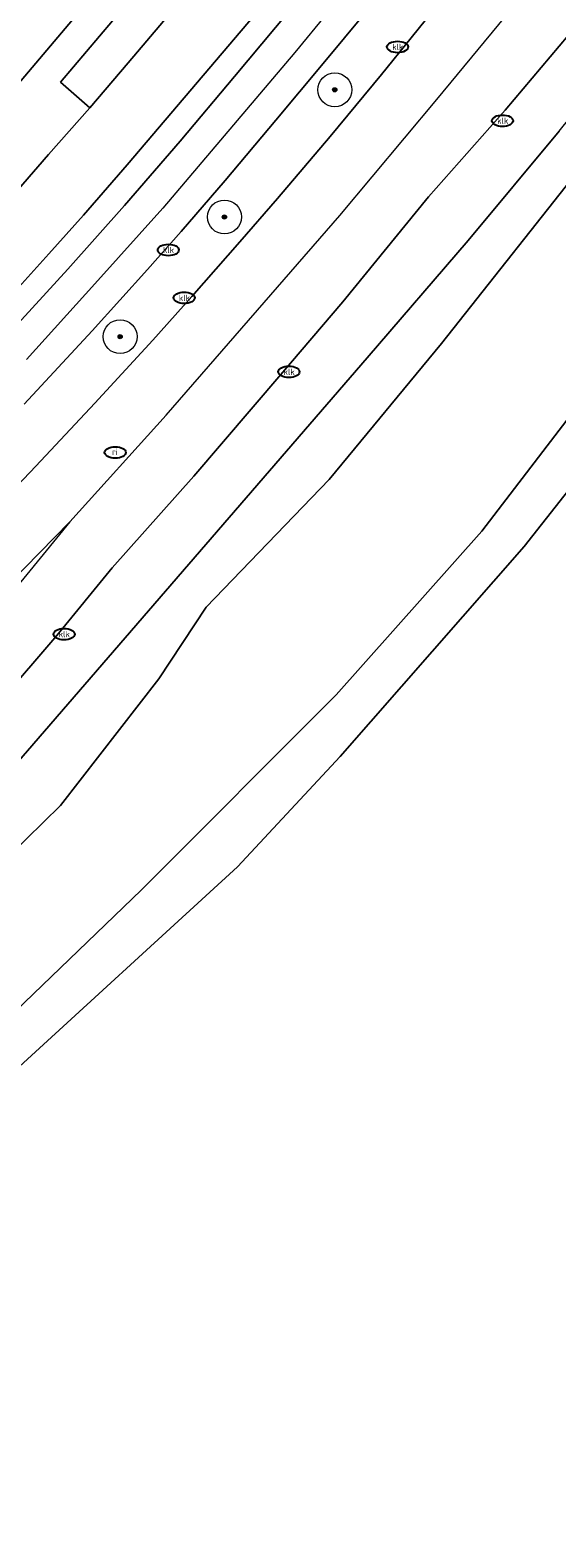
# Model space of a CAD drawing. Header units: metres. Extents: x 103671 to 105190, y 427150 to 429171.
# Tile 200 of 256: x 104241 to 104272, y 428096 to 428185. Entities that reach past the tile are written whole.
import ezdxf
from ezdxf.enums import TextEntityAlignment as Align

# ---------------------------------------------------------------- set-up
doc = ezdxf.new("R2010")
doc.units = ezdxf.units.M
for name, color, linetype, lineweight in [('B-WE-GR-BEPLANTING_CULTUUR_HEESTERS-GV', 253, 'Continuous', 18), ('B-WE-GR-BOOM-S', 253, 'Continuous', 25), ('B-WE-GR-GROENVOORZIENING-GV', 253, 'Continuous', 18), ('B-WE-IE-MEUBILAIR-S', 253, 'Continuous', 25), ('B-WE-OG-TERREIN_ERF-GV', 253, 'Continuous', 18), ('B-WE-OG-TERREIN_OEVER-GV', 253, 'Continuous', 18), ('B-WE-OG-TERREIN_ONBEGROEID_ZAND-GV', 253, 'Continuous', 18), ('B-WE-OG-WATER_SLOOT-GV', 253, 'Continuous', 18), ('B-WE-OG-WEG-GV', 253, 'Continuous', 18), ('B-WE-VH-GESLOTENVERHARDING_ASFALT-GV', 253, 'Continuous', 18), ('B-WE-VH-OPENVERHARDING-GV', 253, 'Continuous', 18), ('B-WE-VW-MARKERING_PICTOGRAM-G', 253, 'Continuous', 18)]:
    doc.layers.add(name, color=color, linetype=linetype, lineweight=lineweight)
doc.styles.add('NLCS-ISO', font='NLCS-ISO.ttf')

# ---------------------------------------------------------------- blocks, each defined once
blk = doc.blocks.new('SIE-MEUBILAIR_PUT_KOLK-SO')
blk.add_ellipse((0, 0), major_axis=(1.25, 0), ratio=0.54)
at = {"style": 'NLCS-ISO'}
blk.add_text('klk', height=0.75, dxfattribs=at).set_placement((0.03, 0), align=Align.MIDDLE_CENTER)
blk = doc.blocks.new('SIE-MEUBILAIR_PUT_RIOOLPUT-SO')
blk.add_ellipse((0, 0), major_axis=(1.25, 0), ratio=0.54)
at = {"style": 'NLCS-ISO'}
blk.add_text('ri', height=0.75, dxfattribs=at).set_placement((-0.04, 0.07), align=Align.MIDDLE_CENTER)
blk = doc.blocks.new('SGR-BOOM_GBKN-SO')
at = {"linetype": 'ByBlock', "lineweight": 18}
h = blk.add_hatch(color=0, dxfattribs=at)
h.dxf.hatch_style = 1
edge = h.paths.add_edge_path()
edge.add_arc((0, 0), 0.25, 0, 360)
at = {"color": 0, "linetype": 'ByBlock', "lineweight": 18}
for radius in [2, 0.25]:
    blk.add_circle((0, 0), radius, dxfattribs=at)
at = {"color": 0, "linetype": 'ByBlock', "lineweight": 18, "style": 'NLCS-ISO'}
blk.add_attdef('SOORT', (2.5, 0), '', height=1.5, dxfattribs=at)

msp = doc.modelspace()

# ---------------------------------------------------------------- linework, layer by layer
at = {"layer": 'B-WE-GR-BEPLANTING_CULTUUR_HEESTERS-GV', "flags": 128}
for points in [[(104254.798, 428186.278), (104246.957, 428177.052), (104244.38, 428174.08), (104242.33, 428171.794), (104239.668, 428168.853)], [(104240.089, 428167.205), (104243.452, 428170.899), (104246.797, 428174.66), (104250.072, 428178.451), (104253.278, 428182.274), (104256.495, 428186.117)]]:
    msp.add_lwpolyline(points, dxfattribs=at)
at = {"layer": 'B-WE-GR-GROENVOORZIENING-GV', "flags": 128}
for points in [[(104237.531, 428155.044), (104241.561, 428159.256), (104245.039, 428162.978), (104248.455, 428166.707), (104250.769, 428169.288), (104253.591, 428172.5), (104255.807, 428175.064), (104258.912, 428178.717), (104261.946, 428182.385), (104263.704, 428184.55), (104267.316, 428189.055)], [(104261.031, 428186.06), (104258.506, 428183.034), (104255.714, 428179.686), (104252.735, 428176.131), (104250.132, 428173.122), (104248.141, 428170.87), (104244.877, 428167.258), (104240.869, 428162.916)]]:
    msp.add_lwpolyline(points, dxfattribs=at)
at = {"layer": 'B-WE-OG-TERREIN_ERF-GV', "flags": 128}
msp.add_lwpolyline([(104221.98, 428196.61), (104238.954, 428179.981), (104244.38, 428186.378)], dxfattribs=at)
at = {"layer": 'B-WE-OG-TERREIN_OEVER-GV', "flags": 128}
for points in [[(104272.421, 428179.048), (104267.069, 428172.576), (104261.103, 428165.658), (104238.68, 428139.717), (104230.817, 428132.033), (104221.912, 428123.444), (104216.002, 428117.865), (104205.688, 428109.72), (104192.13, 428100.717), (104179.808, 428092.069), (104168.211, 428083.729)], [(104170.005, 428081.538), (104180.168, 428088.966), (104189.184, 428095.278), (104198.548, 428101.103), (104210.145, 428109.37), (104216.899, 428114.726), (104225.66, 428122.313), (104234.98, 428131.375), (104243.009, 428139.241), (104248.807, 428146.717), (104251.605, 428150.939), (104258.853, 428158.471), (104265.488, 428166.505), (104274.198, 428177.516)], [(104173.274, 428072.713), (104181.579, 428077.559), (104197.828, 428086.309), (104209.366, 428096.688), (104226.05, 428110.455), (104239.671, 428122.977), (104253.463, 428135.618), (104259.515, 428142.128), (104270.356, 428154.523), (104275.039, 428160.467), (104281.566, 428169.172), (104280.232, 428171.75), (104274.798, 428164.507), (104267.87, 428155.427), (104259.284, 428145.761), (104247.771, 428134.24), (104237.68, 428124.529), (104225.083, 428113.441), (104213.319, 428103.343), (104196.37, 428090.344), (104188.788, 428084.029), (104181.818, 428079.51), (104171.184, 428073.649)]]:
    msp.add_lwpolyline(points, dxfattribs=at)
at = {"layer": 'B-WE-OG-TERREIN_ONBEGROEID_ZAND-GV', "flags": 128}
msp.add_lwpolyline([(104304.063, 428193.78), (104281.566, 428169.172), (104275.039, 428160.467), (104270.356, 428154.523), (104259.515, 428142.128), (104253.463, 428135.618), (104239.671, 428122.977), (104226.05, 428110.455), (104209.366, 428096.688), (104197.828, 428086.309), (104181.579, 428077.559), (104211.223, 428043.263)], dxfattribs=at)
at = {"layer": 'B-WE-OG-WATER_SLOOT-GV', "flags": 128}
for points in [[(104274.198, 428177.516), (104265.488, 428166.505), (104258.853, 428158.471), (104251.605, 428150.939), (104248.807, 428146.717), (104243.009, 428139.241), (104234.98, 428131.375), (104225.66, 428122.313), (104216.899, 428114.726), (104210.145, 428109.37), (104198.548, 428101.103), (104189.184, 428095.278), (104180.168, 428088.966), (104170.005, 428081.538)], [(104171.184, 428073.649), (104181.818, 428079.51), (104188.788, 428084.029), (104196.37, 428090.344), (104213.319, 428103.343), (104225.083, 428113.441), (104237.68, 428124.529), (104247.771, 428134.24), (104259.284, 428145.761), (104267.87, 428155.427), (104274.798, 428164.507)]]:
    msp.add_lwpolyline(points, dxfattribs=at)
at = {"layer": 'B-WE-OG-WEG-GV', "flags": 128}
for points in [[(104113.745, 428034.498), (104132.16, 428052.12), (104146.133, 428065.095), (104156.726, 428074.523), (104168.211, 428083.729), (104179.808, 428092.069), (104192.13, 428100.717), (104205.688, 428109.72), (104216.002, 428117.865), (104221.912, 428123.444), (104230.817, 428132.033), (104238.68, 428139.717), (104261.103, 428165.658), (104267.069, 428172.576), (104272.421, 428179.048), (104279.664, 428188.051)], [(104272.955, 428184.683), (104269.248, 428180.278), (104264.72, 428175.171), (104259.673, 428168.966), (104256.006, 428164.677), (104250.871, 428158.681), (104246.064, 428153.261), (104242.798, 428149.271), (104239.486, 428145.394)]]:
    msp.add_lwpolyline(points, dxfattribs=at)
at = {"layer": 'B-WE-VH-GESLOTENVERHARDING_ASFALT-GV', "flags": 128}
for points in [[(104267.316, 428189.055), (104263.704, 428184.55), (104261.946, 428182.385), (104258.912, 428178.717), (104255.807, 428175.064), (104253.591, 428172.5), (104250.769, 428169.288), (104248.455, 428166.707), (104245.039, 428162.978), (104241.561, 428159.256), (104237.531, 428155.044)], [(104256.495, 428186.117), (104253.278, 428182.274), (104250.072, 428178.451), (104246.797, 428174.66), (104243.452, 428170.899), (104240.089, 428167.205)], [(104240.869, 428162.916), (104244.877, 428167.258), (104248.141, 428170.87), (104250.132, 428173.122), (104252.735, 428176.131), (104255.714, 428179.686), (104258.506, 428183.034), (104261.031, 428186.06)], [(104239.486, 428145.394), (104242.798, 428149.271), (104246.064, 428153.261), (104250.871, 428158.681), (104256.006, 428164.677), (104259.673, 428168.966), (104264.72, 428175.171), (104269.248, 428180.278), (104272.955, 428184.683)]]:
    msp.add_lwpolyline(points, dxfattribs=at)
at = {"layer": 'B-WE-VH-OPENVERHARDING-GV', "flags": 128}
msp.add_lwpolyline([(104249.417, 428185.919), (104252.223, 428189.232), (104250.479, 428190.741), (104246.853, 428186.45), (104243.012, 428181.924), (104244.743, 428180.419), (104247.005, 428183.078)], close=True, dxfattribs=at)
for points in [[(104244.38, 428186.378), (104238.954, 428179.981), (104237.783, 428178.825), (104234.581, 428175.448), (104230.613, 428171.113), (104230.607, 428171.106), (104227.315, 428167.303), (104223.39, 428163.273), (104217.686, 428157.684), (104212.666, 428152.765), (104208.328, 428148.653), (104204.57, 428145.271), (104196.933, 428138.48), (104191.406, 428133.859), (104187.222, 428130.46), (104182.316, 428126.462), (104177.421, 428122.695)], [(104239.668, 428168.853), (104242.33, 428171.794), (104244.38, 428174.08), (104246.957, 428177.052), (104254.798, 428186.278)], [(104239.905, 428174.889), (104242.316, 428177.657), (104244.743, 428180.419), (104243.012, 428181.924), (104246.853, 428186.45)], [(104249.417, 428185.919), (104247.005, 428183.078), (104244.743, 428180.419), (104242.316, 428177.657), (104239.905, 428174.889)]]:
    msp.add_lwpolyline(points, dxfattribs=at)
at = {"layer": 'B-WE-VW-MARKERING_PICTOGRAM-G', "flags": 128}
for points in [[(104264.474, 428192.978), (104256.843, 428183.687)], [(104265.221, 428180.915), (104272.157, 428189.326)], [(104256.843, 428183.687), (104249.054, 428174.502)], [(104259.492, 428174.06), (104265.221, 428180.915)], [(104249.054, 428174.502), (104245.036, 428170.035)], [(104249.257, 428162.284), (104259.492, 428174.06)], [(104245.036, 428170.035), (104241.018, 428165.567)], [(104243.569, 428155.983), (104249.257, 428162.284)], [(104231.127, 428143.264), (104243.569, 428155.983)], [(104243.569, 428155.983), (104236.115, 428146.86)]]:
    msp.add_lwpolyline(points, dxfattribs=at)

# ---------------------------------------------------------------- block references
at = {"layer": 'B-WE-GR-BOOM-S', "xscale": 0.5, "yscale": 0.5, "zscale": 0.5}
for p in [(104259.191, 428181.48), (104252.685, 428173.974), (104246.533, 428166.909)]:
    msp.add_blockref('SGR-BOOM_GBKN-SO', p, dxfattribs=at)
at = {"layer": 'B-WE-IE-MEUBILAIR-S', "xscale": 0.5, "yscale": 0.5, "zscale": 0.5}
for name, p in [('SIE-MEUBILAIR_PUT_KOLK-SO', (104262.897, 428184.009)), ('SIE-MEUBILAIR_PUT_KOLK-SO', (104269.086, 428179.654)), ('SIE-MEUBILAIR_PUT_KOLK-SO', (104249.372, 428172.026)), ('SIE-MEUBILAIR_PUT_KOLK-SO', (104250.31, 428169.199)), ('SIE-MEUBILAIR_PUT_KOLK-SO', (104256.487, 428164.831)), ('SIE-MEUBILAIR_PUT_RIOOLPUT-SO', (104246.244, 428160.077)), ('SIE-MEUBILAIR_PUT_KOLK-SO', (104243.228, 428149.35))]:
    msp.add_blockref(name, p, dxfattribs=at)

doc.saveas('drawing.dxf')
